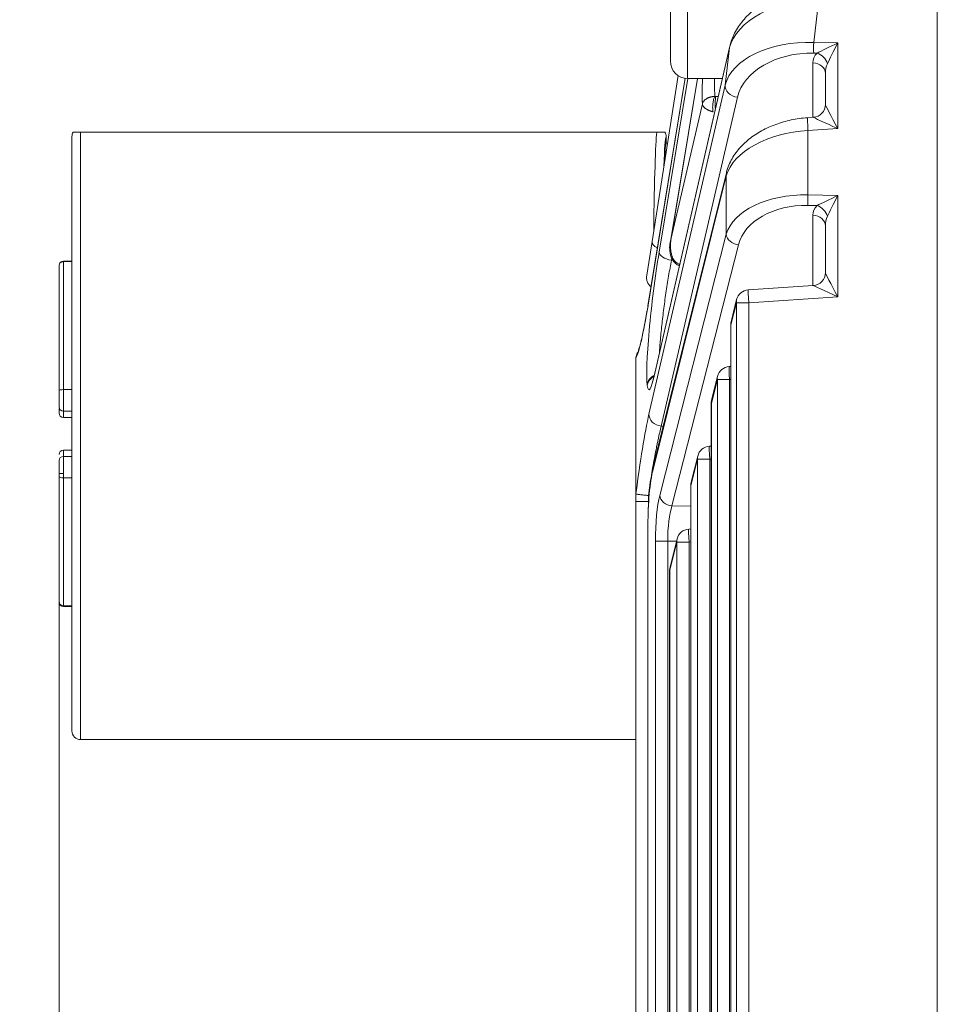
# Model space of a CAD drawing. Header units: millimetres. Extents: x 4 to 836, y 5 to 589.
# Tile 27 of 154: x 365 to 387, y 133 to 156. Entities that reach past the tile are written whole.
import ezdxf

# ---------------------------------------------------------------- set-up
doc = ezdxf.new("R2010")
doc.units = ezdxf.units.MM
doc.layers.add('1', color=7, linetype='Continuous', true_color=0xffffff)
doc.styles.add('ideas_simplex', font='simplex.shx')
doc.dimstyles.get("Standard").update_dxf_attribs({"dimtxt": 0.18, "dimasz": 0.18, "dimexe": 0.18, "dimexo": 0.0625, "dimgap": 0.09, "dimtad": 0, "dimtih": 1, "dimtoh": 1, "dimdec": 4, "dimzin": 0, "dimdsep": 46, "dimtxsty": 'Standard', "dimcen": 0.09, "dimadec": 0, "dimazin": 0, "dimtfac": 1, "dimtdec": 4, "dimtofl": 0, "dimtmove": 0, "dimatfit": 3, "dimfxl": 1, "dimtolj": 1, "dimtzin": 0, "dimarcsym": 0})

# ---------------------------------------------------------------- blocks, each defined once
blk = doc.blocks.new('_U8')
at = {"layer": '1', "color": 152, "lineweight": 13}
for p, q in [((366.298505, 143.71147), (366.298505, 47.920068)), ((379.695031, 121.472174), (379.695031, 47.920068))]:
    blk.add_line(p, q, dxfattribs=at)
at = {"layer": '1', "color": 87, "lineweight": 25}
for p, q in [((347.739505, 57.045068), (346.239505, 57.045068)), ((346.239505, 57.045068), (346.239505, 51.420068)), ((360.444505, 57.045068), (358.944505, 57.045068)), ((360.444505, 51.420068), (360.444505, 57.045068)), ((346.239505, 51.420068), (347.739505, 51.420068)), ((358.944505, 51.420068), (360.444505, 51.420068))]:
    blk.add_line(p, q, dxfattribs=at)
at = {"layer": '1', "color": 27, "lineweight": 13}
blk.add_line((379.695031, 49.920068), (346.239505, 49.920068), dxfattribs=at)
at = {"layer": '1', "color": 27, "lineweight": 18}
for points in [[(366.298505, 49.920068), (369.298504, 50.449049), (369.298507, 49.391087)], [(379.695031, 49.920068), (376.695033, 49.391087), (376.69503, 50.449049)]]:
    blk.add_solid(points, dxfattribs=at)
at = {"layer": '1', "color": 87, "linetype": 'Continuous', "lineweight": 25, "char_height": 3, "attachment_point": 7, "line_spacing_factor": 1.204819, "style": 'ideas_simplex'}
for s, insert in [('\\W1.1919;13,4', (347.711005, 59.180068)), ('\\W1.2097;.527', (347.711005, 51.867568))]:
    blk.add_mtext(s, dxfattribs=dict(at, insert=insert))
blk = doc.blocks.new('_U10')
at = {"layer": '1', "color": 152, "lineweight": 13}
for p, q in [((364.298505, 146.21147), (344.413821, 146.21147)), ((365.498505, 125.7222), (344.413821, 125.7222))]:
    blk.add_line(p, q, dxfattribs=at)
at = {"layer": '1', "color": 27, "lineweight": 13}
blk.add_line((346.413821, 146.21147), (346.413821, 125.7222), dxfattribs=at)
at = {"layer": '1', "color": 87, "lineweight": 25}
for p, q in [((344.913821, 143.069335), (339.288821, 143.069335)), ((339.288821, 143.069335), (339.288821, 141.569335)), ((344.913821, 141.569335), (344.913821, 143.069335)), ((339.288821, 130.364335), (339.288821, 128.864335)), ((344.913821, 128.864335), (344.913821, 130.364335)), ((339.288821, 128.864335), (344.913821, 128.864335))]:
    blk.add_line(p, q, dxfattribs=at)
at = {"layer": '1', "color": 27, "lineweight": 18}
for points in [[(346.413821, 146.21147), (346.942802, 143.211472), (345.88484, 143.211468)], [(346.413821, 125.7222), (345.88484, 128.722198), (346.942802, 128.722202)]]:
    blk.add_solid(points, dxfattribs=at)
at = {"layer": '1', "color": 87, "linetype": 'Continuous', "lineweight": 25, "char_height": 3, "attachment_point": 7, "rotation": 90, "line_spacing_factor": 1.204819, "style": 'ideas_simplex'}
for s, insert in [('\\W1.2097;.807', (344.760321, 130.311835)), ('\\W1.2097;20,5', (337.447821, 130.311835))]:
    blk.add_mtext(s, dxfattribs=dict(at, insert=insert))

msp = doc.modelspace()

# ---------------------------------------------------------------- linework, layer by layer
at = {"layer": '1', "color": 9, "linetype": 'Continuous', "lineweight": 13}
msp.add_line((380.895, 161.461), (380.895, 154.461), dxfattribs=at)
at = {"layer": '1', "color": 9, "linetype": 'Continuous', "lineweight": 18}
for p, q in [((380.495, 154.861), (380.495, 161.061)), ((380.895, 154.461), (381.705, 154.461))]:
    msp.add_line(p, q, dxfattribs=at)
at = {"layer": '1', "color": 27, "linetype": 'Continuous', "lineweight": 18}
for p, q in [((386.695, 111.975), (386.695, 159.948)), ((381.875, 155.207), (380.142, 147.648)), ((384.095, 153.857), (384.095, 154.578)), ((380.842, 154.465), (379.977, 149.193)), ((380.07, 150.674), (380.68, 154.525)), ((381.122, 154.461), (380.505, 150.698)), ((383.815, 153.558), (383.681, 153.549)), ((366.799, 153.211), (380.178, 153.211)), ((366.599, 153.111), (366.599, 139.311)), ((380.399, 152.961), (380.399, 153.111)), ((380.432, 152.961), (380.399, 152.961)), ((381.796, 152.27), (380.097, 145.453)), ((384.095, 149.951), (384.095, 151.038)), ((379.946, 149.893), (380.07, 150.674)), ((380.701, 150.116), (380.708, 150.115)), ((383.815, 149.652), (382.306, 149.551)), ((382.035, 149.324), (381.907, 148.813)), ((381.898, 148.741), (381.898, 123.182)), ((379.695, 147.951), (379.695, 144.823)), ((381.898, 147.773), (381.862, 147.771)), ((381.591, 147.544), (381.452, 146.985)), ((381.443, 146.912), (381.443, 125.011)), ((381.443, 145.922), (381.401, 145.919)), ((381.13, 145.692), (380.979, 145.085)), ((380.97, 145.013), (380.97, 126.91)), ((379.695, 144.64), (379.695, 144.823)), ((379.695, 127.283), (379.695, 144.64)), ((379.971, 144.094), (379.971, 127.829)), ((379.975, 144.094), (379.971, 144.094)), ((380.97, 144), (380.922, 143.996)), ((380.651, 143.77), (380.488, 143.116)), ((380.479, 143.043), (380.479, 128.88)), ((366.799, 139.111), (379.695, 139.111))]:
    msp.add_line(p, q, dxfattribs=at)
at = {"layer": '1', "color": 27, "linetype": 'Continuous', "lineweight": 13}
for p, q in [((383.947, 156.319), (383.824, 155.295)), ((383.824, 155.295), (384.385, 155.285)), ((384.385, 155.285), (384.385, 153.296)), ((381.871, 155.175), (380.138, 147.617)), ((381.766, 154.304), (381.871, 155.175)), ((383.903, 155.048), (383.824, 155.05)), ((383.806, 153.557), (383.806, 154.823)), ((380.843, 154.465), (379.976, 149.18)), ((379.999, 146.669), (381.766, 154.304)), ((380.234, 150.426), (380.9, 154.462)), ((381.123, 154.461), (380.51, 150.724)), ((382.053, 154.023), (380.285, 146.388)), ((380.51, 150.724), (381.239, 153.872)), ((381.609, 154.043), (381.546, 154.041)), ((366.799, 153.211), (366.799, 139.111)), ((384.385, 153.296), (383.691, 153.249)), ((383.691, 153.249), (383.691, 151.757)), ((380.395, 153.108), (380.399, 153.111)), ((381.791, 152.198), (380.093, 145.38)), ((381.791, 150.843), (381.791, 152.198)), ((383.691, 151.757), (384.385, 151.745)), ((384.385, 151.745), (384.385, 149.39)), ((383.903, 151.508), (383.691, 151.512)), ((383.806, 149.651), (383.806, 151.283)), ((380.248, 144.781), (381.791, 150.843)), ((382.076, 150.598), (380.533, 144.535)), ((380.529, 150.289), (380.521, 150.241)), ((384.385, 149.39), (382.315, 149.252)), ((382.03, 149.252), (381.903, 148.741)), ((382.315, 149.252), (382.03, 149.252)), ((382.03, 122.671), (382.03, 149.252)), ((382.315, 149.252), (382.315, 122.671)), ((381.898, 148.741), (381.903, 148.741)), ((381.903, 148.741), (381.903, 123.182)), ((381.587, 147.471), (381.447, 146.912)), ((381.872, 147.471), (381.587, 147.471)), ((381.587, 124.452), (381.587, 147.471)), ((381.898, 147.473), (381.872, 147.471)), ((381.872, 147.471), (381.872, 124.452)), ((379.959, 147.328), (379.957, 147.345)), ((381.443, 146.912), (381.447, 146.912)), ((381.447, 146.912), (381.447, 125.011)), ((380.33, 146.386), (380.285, 146.388)), ((381.125, 145.62), (380.974, 145.013)), ((381.41, 145.62), (381.125, 145.62)), ((381.125, 126.303), (381.125, 145.62)), ((381.443, 145.622), (381.41, 145.62)), ((381.41, 145.62), (381.41, 126.303)), ((380.97, 145.013), (380.974, 145.013)), ((380.974, 145.013), (380.974, 126.91)), ((379.985, 144.779), (379.985, 144.64)), ((379.985, 144.64), (379.985, 144.497)), ((379.993, 144.64), (379.985, 144.64)), ((380.533, 144.535), (380.97, 144.527)), ((379.975, 144.094), (379.975, 127.829)), ((380.435, 143.718), (380.15, 143.718)), ((380.15, 128.205), (380.15, 143.718)), ((380.435, 143.718), (380.435, 128.205)), ((380.637, 143.714), (380.435, 143.718)), ((380.646, 143.697), (380.484, 143.043)), ((380.931, 143.697), (380.646, 143.697)), ((380.646, 128.226), (380.646, 143.697)), ((380.97, 143.7), (380.931, 143.697)), ((380.931, 143.697), (380.931, 128.226)), ((380.479, 143.043), (380.484, 143.043)), ((380.484, 143.043), (380.484, 128.88))]:
    msp.add_line(p, q, dxfattribs=at)
at = {"layer": '1', "color": 163, "linetype": 'Continuous', "lineweight": 18}
for p, q in [((366.599, 150.22), (366.399, 150.22)), ((366.299, 150.12), (366.299, 150.11)), ((366.299, 150.11), (366.299, 147.211)), ((366.299, 147.211), (366.299, 146.836)), ((366.299, 146.796), (366.299, 146.691)), ((366.399, 146.736), (366.599, 146.736)), ((366.399, 146.591), (366.599, 146.591)), ((366.599, 145.831), (366.399, 145.831)), ((366.599, 145.686), (366.399, 145.686)), ((366.299, 145.212), (366.299, 142.313)), ((366.299, 142.313), (366.299, 142.303)), ((366.399, 142.203), (366.599, 142.203))]:
    msp.add_line(p, q, dxfattribs=at)
at = {"layer": '1', "color": 163, "linetype": 'Continuous', "lineweight": 13}
for p, q in [((366.399, 150.207), (366.399, 150.22)), ((366.599, 150.207), (366.399, 150.207)), ((366.399, 150.207), (366.399, 147.236)), ((366.399, 147.236), (366.399, 146.736)), ((366.399, 147.236), (366.599, 147.236)), ((366.399, 146.591), (366.399, 146.736)), ((366.399, 145.686), (366.399, 145.831)), ((366.399, 145.686), (366.399, 145.286)), ((366.299, 145.286), (366.399, 145.286)), ((366.399, 145.286), (366.399, 145.187)), ((366.599, 145.187), (366.399, 145.187)), ((366.399, 145.187), (366.399, 142.216)), ((366.399, 142.216), (366.399, 142.203)), ((366.399, 142.216), (366.599, 142.216))]:
    msp.add_line(p, q, dxfattribs=at)
at = {"layer": '1', "color": 9, "linetype": 'Continuous', "lineweight": 18}
msp.add_arc((380.895, 154.861), 0.4, 180, 270, dxfattribs=at)
at = {"layer": '1', "color": 27, "linetype": 'Continuous', "lineweight": 18}
for centre, radius, start, end in [((366.799, 153.111), 0.2, 149.4658, 180), ((380.242, 149.846), 0.3, 171, 229.397), ((382.326, 149.252), 0.3, 93.8378, 166.0098), ((382.198, 148.741), 0.3, 166.0098, 180), ((381.882, 147.471), 0.3, 93.8378, 166.0098), ((381.743, 146.912), 0.3, 166.0098, 180), ((381.421, 145.62), 0.3, 93.8378, 166.0098), ((381.27, 145.013), 0.3, 166.0098, 180), ((380.942, 143.697), 0.3, 93.8378, 166.0098), ((380.779, 143.043), 0.3, 166.0098, 180), ((366.799, 139.311), 0.2, 180, 270)]:
    msp.add_arc(centre, radius, start, end, dxfattribs=at)
at = {"layer": '1', "color": 163, "linetype": 'Continuous', "lineweight": 18}
for centre, start, end in [((366.399, 150.12), 90, 180), ((366.399, 146.836), 180, 270), ((366.399, 146.691), 180, 270), ((366.399, 145.731), 90, 180), ((366.399, 145.586), 90, 180), ((366.399, 142.303), 180, 270)]:
    msp.add_arc(centre, 0.1, start, end, dxfattribs=at)
at = {"layer": '1', "color": 27, "linetype": 'Continuous', "lineweight": 13}
for centre, major_axis, ratio, start_param, end_param in [((383.873, 155.122), (2.021, 0.189), 0.586057, 1.479581, 2.939027), ((383.751, 154.106), (2.006, -0.036), 0.593553, 1.54502, 3.004466), ((383.834, 155.295), (0.005, 0.3), 0.034894, 1.571431, 2.530728), ((384.395, 155.285), (0.594, 0.289), 0.006933, 1.585041, 2.544338), ((384.395, 155.285), (0.3, 0.589), 0.014114, 1.57798, 2.537277), ((383.74, 153.86), (1.709, 0.053), 0.695555, 1.500398, 2.959844), ((384.406, 154.798), (0.599, -0.05), 0.697728, 2.623092, 3.199685), ((383.892, 154.803), (-0.216, 0.209), 0.73027, 4.065586, 5.28759), ((383.795, 154.578), (-0.3, 0), 0.819152, 3.141593, 4.677482), ((384.395, 154.552), (0.037, -0.42), 0.708755, 4.013145, 4.589738), ((381.895, 157.978), (0.557, 4.616), 0.07629, 2.445853, 2.675736), ((382.063, 154.269), (-0.292, 0.068), 0.814729, 0.132522, 1.721998), ((384.395, 153.296), (0.3, -0.561), 0.014514, 3.168742, 4.704632), ((383.702, 153.249), (-0.02, 0.299), 0.034821, 0.000028, 1.56846), ((384.395, 153.296), (0.58, -0.262), 0.006775, 3.161496, 4.697386), ((380.198, 146.211), (0, 7.1), 0.016963, 0.168034, 0.846331), ((383.761, 152.062), (1.999, 0.112), 0.59397, 1.572423, 2.93378), ((383.761, 150.565), (1.999, -0.112), 0.59397, 1.638983, 3.00034), ((383.702, 151.757), (0.005, 0.3), 0.034894, 1.571431, 2.530728), ((384.395, 151.745), (0.594, 0.289), 0.006933, 1.585041, 2.544338), ((384.395, 151.745), (0.3, 0.589), 0.014114, 1.57798, 2.537277), ((383.75, 150.32), (1.697, -0.141), 0.697728, 1.663795, 3.025152), ((384.406, 151.258), (0.599, -0.05), 0.697728, 2.623092, 3.199685), ((383.892, 151.262), (-0.216, 0.209), 0.73027, 4.065586, 5.28759), ((383.795, 151.038), (-0.3, 0), 0.819152, 3.141593, 4.677482), ((384.395, 151.012), (0.037, -0.42), 0.708755, 4.013145, 4.589738), ((380.366, 150.627), (-0.296, 0.047), 0.49948, 0, 1.038887), ((382.087, 150.843), (-0.291, 0.074), 0.813543, 0.303245, 1.739729), ((380.248, 149.36), (0.255, 2.114), 0.07629, 1.051425, 2.843081), ((380.531, 150.391), (0.296, -0.049), 0.499258, 3.230135, 4.759355), ((384.395, 149.39), (0.3, -0.561), 0.014514, 3.168742, 4.704632), ((382.326, 149.252), (-0.02, 0.299), 0.034821, 0.000028, 1.56846), ((384.395, 149.39), (0.58, -0.262), 0.006775, 3.161496, 4.697386), ((382.326, 149.252), (-0.291, 0.073), 0.807933, 6.283173, 6.582308), ((379.958, 150.387), (0.294, 2.434), 0.07629, 3.298944, 4.202971), ((382.198, 148.741), (-0.291, 0.073), 0.807933, 6.283173, 6.582308), ((381.882, 147.471), (-0.02, 0.299), 0.034821, 0.000028, 1.56846), ((380.254, 147.31), (0.298, 0.037), 0.952361, 1.9131, 2.887645), ((380.25, 149.343), (0.255, 2.114), 0.07629, 2.843081, 3.766282), ((380.256, 147.293), (0.298, 0.037), 0.952361, 1.944755, 2.887645), ((381.882, 147.471), (-0.291, 0.073), 0.807933, 6.283173, 6.582308), ((381.743, 146.912), (-0.291, 0.073), 0.807933, 6.283173, 6.582308), ((379.866, 144.666), (0.294, 2.437), 0.07629, 0.615459, 1.518355), ((380.296, 146.633), (-0.292, 0.068), 0.814729, 0.132522, 1.721998), ((381.421, 145.62), (-0.02, 0.299), 0.034821, 0.000028, 1.56846), ((381.421, 145.62), (-0.291, 0.073), 0.807933, 6.283173, 6.582308), ((381.27, 145.013), (-0.291, 0.073), 0.807933, 6.283173, 6.582308), ((380.38, 143.713), (0.001, -1.3), 0.177496, 3.749106, 4.708402), ((380.543, 144.781), (0.291, -0.074), 0.813543, 3.444838, 4.881321), ((380.676, 143.713), (0.007, -1), 0.241147, 3.746369, 4.705666), ((380.942, 143.697), (-0.02, 0.299), 0.034821, 0.000028, 1.56846), ((380.942, 143.697), (-0.291, 0.073), 0.807933, 6.283173, 6.582308), ((380.779, 143.043), (-0.291, 0.073), 0.807933, 6.283173, 6.582308)]:
    msp.add_ellipse(centre, major_axis=major_axis, ratio=ratio, start_param=start_param, end_param=end_param, dxfattribs=at)
at = {"layer": '1', "color": 27, "linetype": 'Continuous', "lineweight": 18}
for centre, major_axis, ratio, start_param, end_param in [((382.168, 155.14), (-0.292, 0.067), 0.809428, 6.283167, 6.414033), ((383.795, 153.857), (-0.3, 0), 0.999468, 1.638877, 3.141593), ((380.398, 146.211), (0, 6.9), 0.017455, 0.030773, 0.452766), ((380.399, 146.211), (0, 6.75), 0.017455, 0, 0.383569), ((382.087, 152.198), (-0.291, 0.073), 0.807933, 6.283173, 6.582308), ((383.795, 149.951), (-0.3, 0), 0.999468, 1.638877, 3.141593), ((380.273, 149.145), (-0.296, 0.049), 0.49073, 6.28317, 6.371232), ((380.435, 147.581), (-0.292, 0.067), 0.809428, 6.283167, 6.414033), ((380.388, 145.38), (-0.291, 0.073), 0.807933, 6.283173, 6.582308), ((380.253, 144.094), (0, 1.576), 0.17633, 0.6159, 1.570796)]:
    msp.add_ellipse(centre, major_axis=major_axis, ratio=ratio, start_param=start_param, end_param=end_param, dxfattribs=at)
at = {"layer": '1', "color": 163, "linetype": 'Continuous', "lineweight": 13}
for centre, major_axis, ratio, start_param, end_param in [((366.399, 150.11), (0.1, 0), 0.968678, 1.570796, 3.141593), ((366.399, 147.211), (-0.1, 0), 0.248322, 4.712389, 6.283185), ((366.399, 145.212), (0.1, 0), 0.248322, 3.141593, 4.712389), ((366.399, 142.313), (-0.1, 0), 0.968678, 0, 1.570796)]:
    msp.add_ellipse(centre, major_axis=major_axis, ratio=ratio, start_param=start_param, end_param=end_param, dxfattribs=at)
at = {"layer": '1', "color": 27, "linetype": 'Continuous', "lineweight": 18}
for points, knots in [([(383.826, 156.606), (383.796, 156.604), (383.639, 156.588), (383.356, 156.526), (382.995, 156.399), (382.659, 156.224), (382.361, 156.002), (382.115, 155.738), (381.954, 155.468), (381.894, 155.285), (381.875, 155.207)], [0, 0, 0, 0, 0.029402, 0.155892, 0.287949, 0.42753, 0.575055, 0.729438, 0.887597, 1, 1, 1, 1]), ([(383.681, 153.549), (383.615, 153.544), (383.424, 153.525), (383.113, 153.458), (382.766, 153.331), (382.45, 153.156), (382.176, 152.935), (381.958, 152.671), (381.845, 152.441), (381.804, 152.304), (381.796, 152.27)], [0, 0, 0, 0, 0.069233, 0.200797, 0.336721, 0.479193, 0.629301, 0.786417, 0.947598, 1, 1, 1, 1]), ([(366.625, 153.211), (366.625, 153.211), (366.627, 153.211), (366.632, 153.211), (366.636, 153.211), (366.647, 153.211), (366.652, 153.211), (366.66, 153.211), (366.663, 153.211), (366.67, 153.211), (366.674, 153.211), (366.683, 153.211), (366.688, 153.211), (366.699, 153.211), (366.705, 153.211), (366.717, 153.211), (366.722, 153.211), (366.731, 153.211), (366.736, 153.211), (366.746, 153.211), (366.749, 153.211), (366.756, 153.211), (366.76, 153.211), (366.769, 153.211), (366.774, 153.211), (366.783, 153.211), (366.786, 153.211), (366.792, 153.211), (366.795, 153.211), (366.799, 153.211)], [0, 0, 0, 0, 0.25, 0.25, 0.5, 0.5, 0.625, 0.625, 0.6875, 0.6875, 0.75, 0.75, 0.8125, 0.8125, 0.875, 0.875, 0.90625, 0.90625, 0.9375, 0.9375, 0.953125, 0.953125, 0.96875, 0.96875, 0.984375, 0.984375, 0.992188, 0.992188, 1, 1, 1, 1]), ([(380.178, 153.211), (380.182, 153.211), (380.185, 153.211), (380.191, 153.211), (380.194, 153.211), (380.203, 153.211), (380.208, 153.211), (380.217, 153.211), (380.221, 153.211), (380.228, 153.211), (380.232, 153.211), (380.241, 153.211), (380.247, 153.211), (380.257, 153.211), (380.261, 153.211), (380.274, 153.211), (380.281, 153.211), (380.293, 153.211), (380.298, 153.211), (380.312, 153.211), (380.32, 153.211), (380.333, 153.211), (380.338, 153.211), (380.352, 153.211), (380.358, 153.211), (380.367, 153.211), (380.37, 153.211), (380.372, 153.211)], [0, 0, 0, 0, 0.007813, 0.007813, 0.015625, 0.015625, 0.03125, 0.03125, 0.046875, 0.046875, 0.0625, 0.0625, 0.09375, 0.09375, 0.125, 0.125, 0.1875, 0.1875, 0.25, 0.25, 0.375, 0.375, 0.5, 0.5, 0.75, 0.75, 1, 1, 1, 1]), ([(380.372, 153.211), (380.376, 153.204), (380.38, 153.196), (380.387, 153.18), (380.389, 153.172), (380.396, 153.146), (380.399, 153.129), (380.399, 153.111)], [0, 0, 0, 0, 0.25, 0.25, 0.5, 0.5, 1, 1, 1, 1]), ([(380.51, 150.724), (380.477, 150.627), (380.47, 150.5), (380.504, 150.331), (380.546, 150.245), (380.599, 150.177), (380.646, 150.139), (380.672, 150.124), (380.684, 150.12), (380.69, 150.119)], [0, 0, 0, 0, 0.488928, 0.611868, 0.747759, 0.888237, 0.950797, 0.97742, 1, 1, 1, 1]), ([(380.505, 150.697), (380.505, 150.697), (380.505, 150.7), (380.506, 150.706), (380.508, 150.715), (380.51, 150.721), (380.51, 150.724)], [0, 0, 0, 0, 0.004528, 0.322013, 0.653837, 1, 1, 1, 1]), ([(379.977, 149.193), (379.966, 149.126), (379.935, 148.941), (379.902, 148.755), (379.882, 148.661), (379.881, 148.657)], [0, 0, 0, 0, 0.336556, 0.97465, 1, 1, 1, 1]), ([(379.881, 148.657), (379.861, 148.56), (379.824, 148.387), (379.777, 148.207), (379.747, 148.118), (379.737, 148.099), (379.737, 148.1)], [0, 0, 0, 0, 0.304454, 0.615055, 0.853392, 1, 1, 1, 1]), ([(379.697, 147.979), (379.696, 147.973), (379.696, 147.967), (379.695, 147.958), (379.695, 147.954), (379.695, 147.951)], [0, 0, 0, 0, 0.5, 0.5, 1, 1, 1, 1]), ([(379.741, 148.105), (379.736, 148.097), (379.731, 148.089), (379.723, 148.072), (379.719, 148.064), (379.712, 148.048), (379.71, 148.04), (379.702, 148.014), (379.699, 147.997), (379.697, 147.979)], [0, 0, 0, 0, 0.213218, 0.213218, 0.409913, 0.409913, 0.606609, 0.606609, 1, 1, 1, 1]), ([(380.142, 147.648), (380.133, 147.608), (380.111, 147.516), (380.081, 147.414), (380.065, 147.373), (380.063, 147.37), (380.063, 147.37)], [0, 0, 0, 0, 0.248888, 0.639483, 0.932389, 1, 1, 1, 1]), ([(379.695, 144.823), (379.695, 144.821), (379.695, 144.819), (379.695, 144.817), (379.695, 144.816), (379.696, 144.816)], [0, 0, 0, 0, 0.5, 0.5, 1, 1, 1, 1]), ([(379.696, 144.816), (379.697, 144.815), (379.7, 144.813), (379.707, 144.811), (379.709, 144.81), (379.716, 144.809), (379.719, 144.808), (379.731, 144.805), (379.74, 144.804), (379.756, 144.801), (379.762, 144.801), (379.774, 144.799), (379.78, 144.798), (379.8, 144.796), (379.814, 144.794), (379.845, 144.791), (379.861, 144.789), (379.895, 144.786), (379.912, 144.785), (379.948, 144.782), (379.966, 144.78), (379.985, 144.779)], [0, 0, 0, 0, 0.125, 0.125, 0.1875, 0.1875, 0.25, 0.25, 0.375, 0.375, 0.4375, 0.4375, 0.5, 0.5, 0.625, 0.625, 0.75, 0.75, 0.875, 0.875, 1, 1, 1, 1])]:
    msp.add_open_spline(points, degree=3, knots=knots, dxfattribs=at)
at = {"layer": '1', "color": 27, "linetype": 'Continuous', "lineweight": 13}
for points, knots in [([(381.524, 154.457), (381.524, 154.457), (381.524, 154.456), (381.523, 154.423), (381.523, 154.392), (381.522, 154.241), (381.524, 154.134), (381.528, 154.041)], [0, 0, 0, 0, 0.003835, 0.003835, 0.203068, 0.203068, 1, 1, 1, 1]), ([(381.239, 153.872), (381.24, 153.874), (381.24, 153.878), (381.242, 153.883), (381.244, 153.888), (381.246, 153.893), (381.248, 153.898), (381.25, 153.902), (381.252, 153.906), (381.254, 153.91), (381.256, 153.914), (381.258, 153.917), (381.26, 153.92), (381.262, 153.923), (381.264, 153.926), (381.265, 153.928), (381.267, 153.931), (381.268, 153.933), (381.274, 153.939), (381.283, 153.95), (381.299, 153.964), (381.315, 153.977), (381.33, 153.987), (381.345, 153.996), (381.359, 154.003), (381.373, 154.01), (381.388, 154.016), (381.403, 154.021), (381.418, 154.026), (381.434, 154.03), (381.449, 154.033), (381.465, 154.036), (381.481, 154.038), (381.497, 154.04), (381.512, 154.041), (381.523, 154.041), (381.528, 154.041)], [0, 0, 0, 0, 0.021988, 0.043062, 0.063221, 0.082468, 0.100803, 0.118227, 0.134741, 0.150346, 0.165042, 0.17883, 0.191711, 0.203685, 0.214754, 0.224917, 0.234174, 0.242528, 0.249977, 0.31927, 0.383996, 0.444195, 0.499907, 0.542315, 0.583993, 0.62496, 0.665235, 0.704839, 0.743791, 0.782112, 0.819823, 0.856946, 0.893502, 0.929514, 0.965005, 1, 1, 1, 1]), ([(381.488, 153.686), (381.485, 153.687), (381.48, 153.688), (381.472, 153.69), (381.463, 153.692), (381.455, 153.694), (381.447, 153.697), (381.439, 153.699), (381.431, 153.702), (381.423, 153.705), (381.414, 153.708), (381.407, 153.711), (381.399, 153.714), (381.391, 153.717), (381.383, 153.721), (381.375, 153.724), (381.368, 153.728), (381.36, 153.732), (381.353, 153.736), (381.346, 153.74), (381.339, 153.744), (381.332, 153.748), (381.325, 153.752), (381.319, 153.757), (381.313, 153.761), (381.304, 153.768), (381.292, 153.778), (381.279, 153.79), (381.267, 153.804), (381.259, 153.815), (381.254, 153.823), (381.251, 153.828), (381.249, 153.834), (381.246, 153.84), (381.243, 153.847), (381.241, 153.855), (381.24, 153.863), (381.239, 153.869), (381.239, 153.872)], [0, 0, 0, 0, 0.018937, 0.038012, 0.057228, 0.07659, 0.096102, 0.115767, 0.13559, 0.155575, 0.175725, 0.196043, 0.216534, 0.237201, 0.258047, 0.279075, 0.300289, 0.321692, 0.343286, 0.365075, 0.387062, 0.409249, 0.431639, 0.454234, 0.477038, 0.500052, 0.556236, 0.616652, 0.681323, 0.750269, 0.769204, 0.791648, 0.8176, 0.847062, 0.880033, 0.916513, 0.956502, 1, 1, 1, 1]), ([(381.488, 153.686), (381.482, 153.708), (381.479, 153.738), (381.477, 153.803), (381.479, 153.84), (381.487, 153.91), (381.493, 153.944), (381.505, 153.988), (381.509, 154.001), (381.518, 154.024), (381.523, 154.033), (381.528, 154.041)], [0, 0, 0, 0, 0.25, 0.25, 0.5, 0.5, 0.75, 0.75, 0.875, 0.875, 1, 1, 1, 1]), ([(381.528, 154.041), (381.53, 154.041), (381.532, 154.041), (381.537, 154.041), (381.541, 154.041), (381.544, 154.041), (381.546, 154.041)], [0, 0, 0, 0, 0.243793, 0.491288, 0.743148, 1, 1, 1, 1]), ([(381.546, 154.041), (381.545, 154.04), (381.545, 154.038), (381.545, 154.034), (381.544, 154.031), (381.544, 154.027), (381.544, 154.024), (381.543, 154.02), (381.543, 154.016), (381.543, 154.011), (381.542, 154.007), (381.542, 154.003), (381.542, 153.998), (381.541, 153.993), (381.541, 153.988), (381.541, 153.983), (381.541, 153.978), (381.54, 153.973), (381.54, 153.968), (381.54, 153.963), (381.54, 153.958), (381.54, 153.952), (381.539, 153.947), (381.539, 153.941), (381.539, 153.936), (381.539, 153.93), (381.539, 153.924), (381.539, 153.919), (381.539, 153.913), (381.539, 153.907), (381.539, 153.902), (381.538, 153.896), (381.538, 153.89), (381.538, 153.885), (381.538, 153.879), (381.538, 153.873), (381.538, 153.867), (381.538, 153.859), (381.538, 153.849), (381.538, 153.838), (381.539, 153.825), (381.539, 153.813), (381.539, 153.8), (381.539, 153.788), (381.54, 153.776), (381.54, 153.763), (381.541, 153.754), (381.541, 153.749), (381.541, 153.747)], [0, 0, 0, 0, 0.020038, 0.039969, 0.059792, 0.079507, 0.099114, 0.118614, 0.138007, 0.157293, 0.176471, 0.195542, 0.214506, 0.233364, 0.252114, 0.270758, 0.289295, 0.307726, 0.32605, 0.344268, 0.362379, 0.380385, 0.398284, 0.416078, 0.433765, 0.451347, 0.468823, 0.486194, 0.503459, 0.520619, 0.537673, 0.554622, 0.571467, 0.588206, 0.60484, 0.62137, 0.637795, 0.66341, 0.689113, 0.724489, 0.760392, 0.796822, 0.833782, 0.871271, 0.909291, 0.947843, 0.986928, 1, 1, 1, 1]), ([(380.715, 150.149), (380.706, 150.15), (380.696, 150.153), (380.676, 150.159), (380.666, 150.163), (380.648, 150.174), (380.639, 150.18), (380.623, 150.192), (380.615, 150.199), (380.6, 150.216), (380.592, 150.226), (380.577, 150.247), (380.57, 150.258), (380.557, 150.28), (380.552, 150.292), (380.544, 150.31), (380.541, 150.316), (380.537, 150.328), (380.535, 150.334), (380.53, 150.348), (380.527, 150.356), (380.523, 150.371), (380.521, 150.379), (380.515, 150.402), (380.512, 150.418), (380.507, 150.449), (380.504, 150.472), (380.501, 150.496), (380.5, 150.512), (380.5, 150.52), (380.498, 150.545), (380.498, 150.562), (380.498, 150.595), (380.499, 150.612), (380.501, 150.645), (380.502, 150.661), (380.506, 150.693), (380.508, 150.709), (380.51, 150.724)], [0, 0, 0, 0, 0.043461, 0.043461, 0.086922, 0.086922, 0.130384, 0.130384, 0.173845, 0.173845, 0.231908, 0.231908, 0.289971, 0.289971, 0.348034, 0.348034, 0.377066, 0.377066, 0.406097, 0.406097, 0.442584, 0.442584, 0.47907, 0.47907, 0.552043, 0.552043, 0.625016, 0.661502, 0.661502, 0.697988, 0.697988, 0.773491, 0.773491, 0.848994, 0.848994, 0.924497, 0.924497, 1, 1, 1, 1]), ([(380.521, 150.241), (380.51, 150.182), (380.487, 150.062), (380.466, 149.937), (380.444, 149.809), (380.433, 149.744), (380.413, 149.611), (380.392, 149.477), (380.373, 149.343), (380.355, 149.208), (380.346, 149.141), (380.329, 149.006), (380.312, 148.873), (380.298, 148.745), (380.285, 148.618), (380.279, 148.556), (380.27, 148.465), (380.267, 148.435), (380.262, 148.376), (380.26, 148.347), (380.253, 148.263), (380.247, 148.182), (380.243, 148.107), (380.242, 148.083)], [0, 0, 0, 0, 0.087049, 0.174098, 0.174098, 0.261148, 0.261148, 0.348197, 0.435246, 0.435246, 0.522295, 0.522295, 0.609345, 0.696394, 0.696394, 0.783443, 0.783443, 0.826968, 0.826968, 0.870492, 0.870492, 0.957542, 1, 1, 1, 1]), ([(380.69, 150.119), (380.693, 150.118), (380.698, 150.121), (380.705, 150.13), (380.71, 150.139), (380.712, 150.143), (380.715, 150.149)], [0, 0, 0, 0, 0.477329, 0.738665, 0.738665, 1, 1, 1, 1]), ([(380.285, 146.388), (380.273, 146.342), (380.248, 146.244), (380.223, 146.132), (380.204, 146.044), (380.198, 146.014), (380.185, 145.952), (380.178, 145.92), (380.159, 145.823), (380.133, 145.689), (380.107, 145.546), (380.081, 145.399), (380.069, 145.324), (380.044, 145.172), (380.032, 145.095), (380.008, 144.939), (379.996, 144.86), (379.985, 144.779)], [0, 0, 0, 0, 0.125, 0.25, 0.25, 0.3125, 0.3125, 0.375, 0.375, 0.5, 0.625, 0.625, 0.75, 0.75, 0.875, 0.875, 1, 1, 1, 1]), ([(379.695, 144.64), (379.695, 144.64), (379.702, 144.64), (379.731, 144.64), (379.753, 144.64), (379.806, 144.64), (379.838, 144.64), (379.908, 144.64), (379.946, 144.64), (379.985, 144.64)], [0, 0, 0, 0, 0.25, 0.25, 0.5, 0.5, 0.75, 0.75, 1, 1, 1, 1])]:
    msp.add_open_spline(points, degree=3, knots=knots, dxfattribs=at)
at = {"layer": '1', "color": 163, "linetype": 'Continuous', "lineweight": 18}
msp.add_open_spline([(366.299, 145.286), (366.299, 145.369), (366.299, 145.441), (366.299, 145.513), (366.299, 145.532), (366.299, 145.548), (366.299, 145.557), (366.299, 145.562), (366.299, 145.579), (366.299, 145.586), (366.299, 145.586)], degree=3, knots=[0, 0, 0, 0, 0.50014, 0.50014, 0.625175, 0.687692, 0.687692, 0.75021, 0.75021, 1, 1, 1, 1], dxfattribs=at)
msp.add_open_spline([(366.299, 145.212), (366.299, 145.236), (366.299, 145.261), (366.299, 145.286)], degree=3, dxfattribs=at)

# ---------------------------------------------------------------- dimensions: what is measured, and where the dimension line sits
at = {"layer": '1', "color": 87, "linetype": 'Continuous', "lineweight": 25}
dim = msp.add_linear_dim(base=(346.414, 125.722), p1=(366.799, 146.211), p2=(367.999, 125.722), angle=90, text='<>\\P[\\C87;{\\H1.00x;\\Fsimplex.shx;.807\\Fsimplex.shx;}\\C87; ]', dimstyle='Standard', override={"dimtxt": 3, "dimasz": 3, "dimexe": 2, "dimexo": 2.5, "dimgap": 1.5, "dimtad": 1, "dimtih": 0, "dimtoh": 0, "dimdec": 1, "dimlfac": 1, "dimzin": 8, "dimdsep": 44, "dimlunit": 2, "dimtxsty": 'ideas_simplex', "dimsah": 1, "dimse1": 0, "dimse2": 0, "dimsd1": 0, "dimsd2": 0, "dimclrd": 27, "dimclre": 152, "dimclrt": 87, "dimtol": 0, "dimtm": -0.1, "dimtfac": 0.5, "dimtdec": 2, "dimtofl": 1, "dimtmove": 0, "dimtzin": 8, "dimlwd": 13, "dimlwe": 13}, dxfattribs=at)
dim.commit()
dim.dimension.update_dxf_attribs({"geometry": '_U10', "text_midpoint": (346.414, 135.967), "dimtype": 160})
dim = msp.add_linear_dim(base=(366.299, 49.92), p1=(379.695, 124.992), p2=(366.299, 146.211), text='<>\\P[\\C87;{\\H1.00x;\\Fsimplex.shx;.527\\Fsimplex.shx;}\\C87; ]', dimstyle='Standard', override={"dimtxt": 3, "dimasz": 3, "dimexe": 2, "dimexo": 2.5, "dimgap": 1.5, "dimtad": 1, "dimtih": 0, "dimtoh": 0, "dimdec": 2, "dimlfac": 1, "dimzin": 8, "dimdsep": 44, "dimlunit": 2, "dimtxsty": 'ideas_simplex', "dimsah": 1, "dimse1": 0, "dimse2": 0, "dimsd1": 0, "dimsd2": 0, "dimclrd": 27, "dimclre": 152, "dimclrt": 87, "dimtol": 0, "dimtm": -0.1, "dimtfac": 0.5, "dimtdec": 2, "dimtofl": 1, "dimtmove": 0, "dimtzin": 8, "dimlwd": 13, "dimlwe": 13}, dxfattribs=at)
dim.commit()
dim.dimension.update_dxf_attribs({"geometry": '_U8', "text_midpoint": (338.727, 49.92), "dimtype": 160})

doc.saveas('drawing.dxf')
